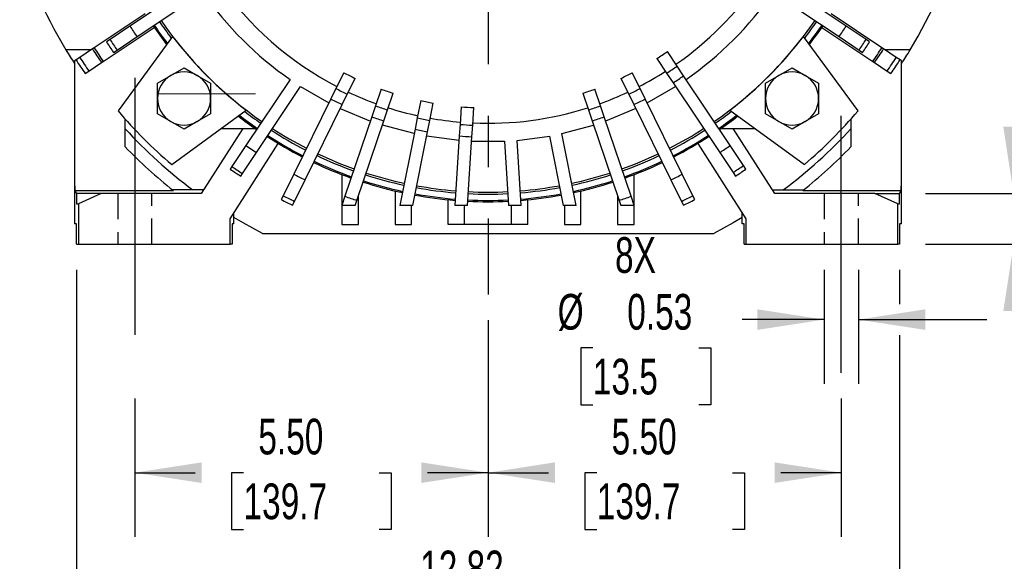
# Model space of a CAD drawing. Header units: inches. Extents: x 0 to 88, y 0 to 68.
# Tile 9 of 18: x 62.3 to 77.7, y 13.1 to 21.6. Entities that reach past the tile are written whole.
import ezdxf

# ---------------------------------------------------------------- set-up
doc = ezdxf.new("R2010")
doc.units = ezdxf.units.IN
doc.header["$LTSCALE"] = 8
doc.header["$MEASUREMENT"] = 0
doc.linetypes.add('CENTERX2', pattern=[0.8, 0.5, -0.1, 0.1, -0.1])
doc.linetypes.add('HIDDEN', pattern=[0.075, 0.05, -0.025])
doc.layers.add('CENTER', color=40, linetype='CENTERX2')
doc.layers.add('HIDDEN', color=102, linetype='HIDDEN')
doc.layers.add('DIMENSIONS', color=140, linetype='Continuous', lineweight=25)
doc.styles.add('SLDTEXTSTYLE0', font='TXT', dxfattribs={"width": 0.7})
doc.dimstyles.new('SLDDIMSTYLE0', dxfattribs={"dimtxt": 0.555556, "dimasz": 1.04, "dimexe": 0, "dimexo": 0.0625, "dimgap": 0.138889, "dimtad": 0, "dimtih": 1, "dimtoh": 1, "dimrnd": 1e-09, "dimdsep": 46, "dimtxsty": 'SLDTEXTSTYLE0', "dimsah": 1, "dimcen": 0.09, "dimadec": 0, "dimazin": 2, "dimtfac": 1, "dimtmove": 0, "dimatfit": 0, "dimfxl": 0, "dimfrac": 2, "dimtolj": 1, "dimtzin": 12, "dimarcsym": 0})
doc.dimstyles.new('SLDDIMSTYLE1', dxfattribs={"dimtxt": 0.555556, "dimasz": 1.04, "dimexe": 0, "dimexo": 0.0625, "dimgap": 0.138889, "dimtad": 0, "dimtih": 1, "dimtoh": 1, "dimrnd": 1e-09, "dimzin": 4, "dimdsep": 46, "dimtxsty": 'SLDTEXTSTYLE0', "dimsah": 1, "dimcen": 0.09, "dimadec": 0, "dimazin": 1, "dimtfac": 1, "dimtofl": 0, "dimtmove": 0, "dimatfit": 3, "dimfxl": 0, "dimfrac": 2, "dimtolj": 1, "dimtzin": 12, "dimarcsym": 0})
doc.dimstyles.new('SLDDIMSTYLE2', dxfattribs={"dimtxt": 0.555556, "dimasz": 1.04, "dimexe": 0, "dimexo": 0.0625, "dimgap": 0.138889, "dimtad": 0, "dimtih": 1, "dimtoh": 1, "dimrnd": 1e-09, "dimzin": 12, "dimdsep": 46, "dimtxsty": 'SLDTEXTSTYLE0', "dimsah": 1, "dimcen": 0.09, "dimadec": 0, "dimazin": 3, "dimtfac": 1, "dimtofl": 0, "dimtmove": 0, "dimatfit": 3, "dimfxl": 0, "dimfrac": 2, "dimtolj": 1, "dimtzin": 12, "dimarcsym": 0})
doc.dimstyles.new('SLDDIMSTYLE5', dxfattribs={"dimtxt": 0.555556, "dimasz": 1.04, "dimexe": 0, "dimexo": 0.0625, "dimgap": 0.138889, "dimtad": 0, "dimtih": 1, "dimtoh": 1, "dimrnd": 1e-09, "dimzin": 12, "dimdsep": 46, "dimtxsty": 'SLDTEXTSTYLE0', "dimsah": 1, "dimcen": 0, "dimadec": 0, "dimazin": 3, "dimtfac": 1, "dimtofl": 0, "dimtmove": 0, "dimatfit": 3, "dimfxl": 0, "dimfrac": 2, "dimtolj": 1, "dimtzin": 12, "dimarcsym": 0})

# ---------------------------------------------------------------- blocks, each defined once
blk = doc.blocks.new('_D_11')
at = {"layer": 'DIMENSIONS'}
for p, q in [((74.87, 17.682), (74.87, 15.909)), ((75.402, 17.682), (75.402, 15.909)), ((74.87, 16.909), (73.59, 16.909)), ((75.402, 16.909), (77.402, 16.909)), ((71.268, 16.468), (71.081, 16.468)), ((71.081, 16.468), (71.081, 15.584)), ((72.919, 16.468), (73.105, 16.468)), ((73.105, 16.468), (73.105, 15.584)), ((71.081, 15.584), (71.268, 15.584)), ((73.105, 15.584), (72.919, 15.584))]:
    blk.add_line(p, q, dxfattribs=at)
for points in [[(74.87, 16.909), (73.83, 17.069), (73.83, 16.749)], [(75.402, 16.909), (76.442, 16.749), (76.442, 17.069)]]:
    blk.add_solid(points, dxfattribs=at)
at = {"layer": 'DIMENSIONS', "char_height": 0.5556, "attachment_point": 1, "style": 'SLDTEXTSTYLE0'}
for s, insert in [('8X', (71.613, 18.192)), ('%%c', (70.72, 17.308)), ('0.53', (71.803, 17.308)), ('13.5', (71.268, 16.3))]:
    blk.add_mtext(s, dxfattribs=dict(at, insert=insert))
blk = doc.blocks.new('_D_14')
at = {"layer": 'DIMENSIONS'}
for p, q in [((69.636, 16.901), (69.636, 13.527)), ((64.136, 15.682), (64.136, 13.527)), ((64.136, 14.527), (65.076, 14.527)), ((65.829, 14.526), (65.642, 14.526)), ((65.642, 14.526), (65.642, 13.643)), ((67.942, 14.526), (68.129, 14.526)), ((68.129, 14.526), (68.129, 13.643)), ((69.636, 14.527), (68.695, 14.527)), ((65.642, 13.643), (65.829, 13.643)), ((68.129, 13.643), (67.942, 13.643))]:
    blk.add_line(p, q, dxfattribs=at)
for points in [[(64.136, 14.527), (65.176, 14.367), (65.176, 14.687)], [(69.636, 14.527), (68.596, 14.687), (68.596, 14.367)]]:
    blk.add_solid(points, dxfattribs=at)
at = {"layer": 'DIMENSIONS', "char_height": 0.5556, "attachment_point": 1, "style": 'SLDTEXTSTYLE0'}
for s, insert in [('5.50', (66.06, 15.367)), ('139.7', (65.829, 14.359))]:
    blk.add_mtext(s, dxfattribs=dict(at, insert=insert))
blk = doc.blocks.new('_D_15')
at = {"layer": 'DIMENSIONS'}
for p, q in [((69.636, 16.901), (69.636, 13.527)), ((75.136, 15.682), (75.136, 13.527)), ((69.636, 14.527), (70.576, 14.527)), ((71.329, 14.526), (71.142, 14.526)), ((71.142, 14.526), (71.142, 13.643)), ((73.442, 14.526), (73.629, 14.526)), ((73.629, 14.526), (73.629, 13.643)), ((75.136, 14.527), (74.195, 14.527)), ((71.142, 13.643), (71.329, 13.643)), ((73.629, 13.643), (73.442, 13.643))]:
    blk.add_line(p, q, dxfattribs=at)
for points in [[(69.636, 14.527), (70.676, 14.367), (70.676, 14.687)], [(75.136, 14.527), (74.096, 14.687), (74.096, 14.367)]]:
    blk.add_solid(points, dxfattribs=at)
at = {"layer": 'DIMENSIONS', "char_height": 0.5556, "attachment_point": 1, "style": 'SLDTEXTSTYLE0'}
for s, insert in [('5.50', (71.56, 15.367)), ('139.7', (71.329, 14.359))]:
    blk.add_mtext(s, dxfattribs=dict(at, insert=insert))
blk = doc.blocks.new('_D_16')
at = {"layer": 'DIMENSIONS'}
for p, q in [((63.228, 17.682), (63.228, 11.475)), ((76.044, 17.682), (76.044, 17.149)), ((76.044, 16.669), (76.044, 11.475)), ((63.228, 12.475), (67.826, 12.475)), ((68.579, 12.473), (68.392, 12.473)), ((68.392, 12.473), (68.392, 11.59)), ((70.692, 12.473), (70.879, 12.473)), ((70.879, 12.473), (70.879, 11.59)), ((76.044, 12.475), (71.445, 12.475)), ((68.392, 11.59), (68.579, 11.59)), ((70.879, 11.59), (70.692, 11.59))]:
    blk.add_line(p, q, dxfattribs=at)
for points in [[(63.228, 12.475), (64.268, 12.315), (64.268, 12.635)], [(76.044, 12.475), (75.004, 12.635), (75.004, 12.315)]]:
    blk.add_solid(points, dxfattribs=at)
at = {"layer": 'DIMENSIONS', "char_height": 0.5556, "attachment_point": 1, "style": 'SLDTEXTSTYLE0'}
for s, insert in [('12.82', (68.579, 13.314)), ('325.5', (68.579, 12.306))]:
    blk.add_mtext(s, dxfattribs=dict(at, insert=insert))
blk = doc.blocks.new('_D_17')
at = {"layer": 'DIMENSIONS'}
for p, q in [((77.818, 18.869), (77.818, 20.869)), ((76.444, 18.869), (78.818, 18.869)), ((76.444, 18.082), (78.818, 18.082)), ((77.818, 16.221), (77.818, 18.082)), ((78.702, 16.221), (77.818, 16.221)), ((79.703, 16.219), (79.517, 16.219)), ((79.517, 16.219), (79.517, 15.336)), ((81.355, 16.219), (81.541, 16.219)), ((81.541, 16.219), (81.541, 15.336)), ((79.517, 15.336), (79.703, 15.336)), ((81.541, 15.336), (81.355, 15.336))]:
    blk.add_line(p, q, dxfattribs=at)
for points in [[(77.818, 18.869), (77.978, 19.909), (77.658, 19.909)], [(77.818, 18.082), (77.658, 17.042), (77.978, 17.042)]]:
    blk.add_solid(points, dxfattribs=at)
at = {"layer": 'DIMENSIONS', "char_height": 0.5556, "attachment_point": 1, "style": 'SLDTEXTSTYLE0'}
for s, insert in [('0.79', (79.703, 17.06)), ('20.0', (79.703, 16.052))]:
    blk.add_mtext(s, dxfattribs=dict(at, insert=insert))
blk = doc.blocks.new('_D_18')
at = {"layer": 'DIMENSIONS'}
for p, q in [((77.817, 25.082), (80.62, 25.082)), ((79.62, 25.082), (79.62, 22.591)), ((78.564, 21.581), (78.377, 21.581)), ((78.377, 21.581), (78.377, 20.697)), ((80.677, 21.581), (80.864, 21.581)), ((80.864, 21.581), (80.864, 20.697)), ((78.377, 20.697), (78.564, 20.697)), ((80.864, 20.697), (80.677, 20.697)), ((79.62, 18.082), (79.62, 20.573)), ((76.444, 18.082), (80.62, 18.082))]:
    blk.add_line(p, q, dxfattribs=at)
for points in [[(79.62, 25.082), (79.46, 24.042), (79.78, 24.042)], [(79.62, 18.082), (79.78, 19.122), (79.46, 19.122)]]:
    blk.add_solid(points, dxfattribs=at)
at = {"layer": 'DIMENSIONS', "char_height": 0.5556, "attachment_point": 1, "style": 'SLDTEXTSTYLE0'}
for s, insert in [('7.00', (78.795, 22.421)), ('177.8', (78.564, 21.413))]:
    blk.add_mtext(s, dxfattribs=dict(at, insert=insert))
blk = doc.blocks.new('_D_19')
at = {"layer": 'DIMENSIONS'}
for p, q in [((70.784, 32.877), (83.356, 32.877)), ((82.356, 32.877), (82.356, 26.489)), ((81.3, 25.478), (81.113, 25.478)), ((81.113, 25.478), (81.113, 24.595)), ((83.413, 25.478), (83.6, 25.478)), ((83.6, 25.478), (83.6, 24.595)), ((81.113, 24.595), (81.3, 24.595)), ((83.6, 24.595), (83.413, 24.595)), ((82.356, 18.082), (82.356, 24.47)), ((76.444, 18.082), (83.356, 18.082))]:
    blk.add_line(p, q, dxfattribs=at)
for points in [[(82.356, 32.877), (82.196, 31.837), (82.516, 31.837)], [(82.356, 18.082), (82.516, 19.122), (82.196, 19.122)]]:
    blk.add_solid(points, dxfattribs=at)
at = {"layer": 'DIMENSIONS', "char_height": 0.5556, "attachment_point": 1, "style": 'SLDTEXTSTYLE0'}
for s, insert in [('14.80', (81.3, 26.319)), ('375.8', (81.3, 25.311))]:
    blk.add_mtext(s, dxfattribs=dict(at, insert=insert))
blk = doc.blocks.new('_D_22')
at = {"layer": 'DIMENSIONS'}
for p, q in [((76.001, 29.381), (77.396, 30.323)), ((77.396, 30.323), (77.815, 30.323)), ((78.235, 30.323), (78.048, 30.323)), ((78.048, 30.323), (78.048, 29.439)), ((80.348, 30.323), (80.535, 30.323)), ((80.535, 30.323), (80.535, 29.439)), ((78.048, 29.439), (78.235, 29.439)), ((80.535, 29.439), (80.348, 29.439))]:
    blk.add_line(p, q, dxfattribs=at)
blk.add_solid([(76.001, 29.381), (76.953, 29.83), (76.773, 30.096)], dxfattribs=at)
at = {"layer": 'DIMENSIONS', "char_height": 0.5556, "attachment_point": 1, "style": 'SLDTEXTSTYLE0'}
for s, insert in [('%%c', (77.815, 31.164)), ('15.36', (78.654, 31.164)), ('390.2', (78.235, 30.156))]:
    blk.add_mtext(s, dxfattribs=dict(at, insert=insert))
blk = doc.blocks.new('SW_CENTERMARKSYMBOL_1')
at = {"layer": 'CENTER', "color": 0}
blk.add_line((0, -0.2), (0, -7.781), dxfattribs=at)

msp = doc.modelspace()

# ---------------------------------------------------------------- linework, layer by layer
for p, q in [((65.1469, 22.2009), (64.0613, 21.4755)), ((75.2103, 21.4755), (74.1246, 22.2009)), ((64.1707, 21.3118), (65.2563, 22.0372)), ((74.0153, 22.0372), (75.1009, 21.3118)), ((64.2954, 21.6675), (63.5039, 21.1386)), ((75.7677, 21.1386), (74.9761, 21.6675)), ((64.0613, 21.4755), (63.7505, 21.2678)), ((75.5211, 21.2678), (75.2103, 21.4755)), ((63.6461, 20.9258), (64.4376, 21.4547)), ((63.8598, 21.1041), (64.1707, 21.3118)), ((64.7228, 21.316), (63.8755, 20.1568)), ((75.396, 20.1568), (74.5487, 21.316)), ((74.834, 21.4547), (75.6255, 20.9258)), ((75.1009, 21.3118), (75.4117, 21.1041)), ((63.7505, 21.2678), (63.6951, 21.2308)), ((75.5765, 21.2308), (75.5211, 21.2678)), ((63.4544, 21.1055), (63.064, 21.1055)), ((63.4769, 21.1205), (63.2805, 20.9893)), ((63.5039, 21.1386), (63.4769, 21.1205)), ((63.8044, 21.0671), (63.8598, 21.1041)), ((72.5803, 20.8523), (72.4279, 21.0804)), ((75.4117, 21.1041), (75.4671, 21.0671)), ((75.7947, 21.1205), (75.7677, 21.1386)), ((75.9911, 20.9893), (75.7947, 21.1205)), ((76.2075, 21.1055), (75.8172, 21.1055)), ((63.2218, 20.9501), (63.1988, 20.9347)), ((63.1988, 20.9347), (63.1988, 18.9874)), ((63.2805, 20.9893), (63.2218, 20.9501)), ((63.4226, 20.7765), (63.6191, 20.9078)), ((63.6191, 20.9078), (63.6461, 20.9258)), ((72.2642, 20.971), (72.4166, 20.743)), ((72.6804, 20.7024), (72.5803, 20.8523)), ((75.6255, 20.9258), (75.6525, 20.9078)), ((75.6525, 20.9078), (75.8489, 20.7765)), ((76.0498, 20.9501), (75.9911, 20.9893)), ((76.0728, 20.9347), (76.0498, 20.9501)), ((76.0728, 18.9874), (76.0728, 20.9347)), ((63.364, 20.7373), (63.4226, 20.7765)), ((64.4898, 20.5879), (64.6965, 20.7073)), ((64.6965, 20.7073), (64.9032, 20.8266)), ((64.9032, 20.8266), (65.1099, 20.7073)), ((65.1099, 20.7073), (65.3166, 20.5879)), ((67.3899, 20.7502), (67.2686, 20.5042)), ((72.003, 20.5042), (71.8817, 20.7502)), ((72.4166, 20.743), (72.5168, 20.593)), ((73.4058, 19.6168), (72.6804, 20.7024)), ((73.955, 20.5879), (74.1617, 20.7073)), ((74.1617, 20.7073), (74.3684, 20.8266)), ((74.3684, 20.8266), (74.5751, 20.7073)), ((74.5751, 20.7073), (74.7818, 20.5879)), ((75.8489, 20.7765), (75.9076, 20.7373)), ((64.4898, 20.3493), (64.4898, 20.5879)), ((65.3166, 20.5879), (65.3166, 20.3493)), ((66.5531, 20.6454), (65.8667, 19.6181)), ((67.4451, 20.4171), (67.5664, 20.6631)), ((71.7051, 20.6631), (71.8264, 20.4171)), ((72.5168, 20.593), (73.2422, 19.5074)), ((73.955, 20.3493), (73.955, 20.5879)), ((74.7818, 20.5879), (74.7818, 20.3493)), ((66.0303, 19.5088), (66.7167, 20.5361)), ((66.7167, 20.5361), (67.1585, 20.281)), ((67.2686, 20.5042), (67.1888, 20.3424)), ((67.3654, 20.2554), (67.4451, 20.4171)), ((67.9745, 20.4941), (67.8863, 20.2344)), ((68.0727, 20.1711), (68.1609, 20.4308)), ((71.1107, 20.4308), (71.1988, 20.1711)), ((71.3852, 20.2344), (71.2971, 20.4941)), ((71.8264, 20.4171), (71.9062, 20.2554)), ((72.0828, 20.3424), (72.003, 20.5042)), ((72.1131, 20.281), (72.5548, 20.5361)), ((64.4898, 20.1106), (64.4898, 20.3493)), ((65.3166, 20.3493), (65.3166, 20.1106)), ((67.1888, 20.3424), (66.6113, 19.1714)), ((66.7879, 19.0844), (67.3654, 20.2554)), ((68.5875, 20.3165), (68.534, 20.0475)), ((68.7271, 20.0091), (68.7806, 20.2781)), ((71.9062, 20.2554), (72.4837, 19.0844)), ((72.6602, 19.1714), (72.0828, 20.3424)), ((73.955, 20.1106), (73.955, 20.3493)), ((74.7818, 20.3493), (74.7818, 20.1106)), ((64.6965, 19.9913), (64.4898, 20.1106)), ((64.7107, 19.3216), (65.8699, 20.1689)), ((65.3166, 20.1106), (65.1099, 19.9913)), ((67.3351, 20.1939), (67.8063, 19.9987)), ((67.8863, 20.2344), (67.8284, 20.0636)), ((68.0148, 20.0003), (68.0727, 20.1711)), ((69.2185, 20.2204), (69.2006, 19.9467)), ((69.397, 19.9339), (69.4149, 20.2076)), ((71.1988, 20.1711), (71.2568, 20.0003)), ((71.4432, 20.0636), (71.3852, 20.2344)), ((71.9365, 20.1939), (71.4652, 19.9987)), ((73.4016, 20.1689), (74.5609, 19.3216)), ((74.1617, 19.9913), (73.955, 20.1106)), ((74.7818, 20.1106), (74.5751, 19.9913)), ((63.9862, 19.5972), (63.9862, 20.0302)), ((64.9032, 19.8719), (64.6965, 19.9913)), ((65.1099, 19.9913), (64.9032, 19.8719)), ((67.8284, 20.0636), (67.4087, 18.8272)), ((67.5951, 18.7639), (68.0148, 20.0003)), ((68.4855, 19.8034), (67.9927, 19.9354)), ((68.534, 20.0475), (68.4988, 19.8706)), ((68.6919, 19.8322), (68.7271, 20.0091)), ((69.2006, 19.9467), (69.1888, 19.7668)), ((69.3852, 19.7539), (69.397, 19.9339)), ((70.7861, 19.8034), (71.2788, 19.9354)), ((71.2568, 20.0003), (71.6765, 18.7639)), ((71.8629, 18.8272), (71.4432, 20.0636)), ((74.3684, 19.8719), (74.1617, 19.9913)), ((74.5751, 19.9913), (74.3684, 19.8719)), ((75.2854, 20.0302), (75.2854, 19.5972)), ((65.8177, 19.885), (65.1706, 18.8693)), ((65.4815, 19.885), (66.0067, 19.885)), ((68.4988, 19.8706), (68.2629, 18.6842)), ((68.4636, 18.6842), (68.6919, 19.8322)), ((71.0087, 18.6842), (70.7861, 19.8034)), ((73.2649, 19.885), (73.79, 19.885)), ((74.1009, 18.8693), (73.4538, 19.885)), ((65.62, 18.4756), (66.3684, 19.6503)), ((69.1843, 19.6984), (68.6785, 19.765)), ((69.1888, 19.7668), (69.1178, 18.6842)), ((69.3151, 18.6842), (69.3852, 19.7539)), ((69.3807, 19.6856), (69.8908, 19.6856)), ((69.8908, 19.6856), (69.9565, 18.6842)), ((70.0873, 19.6984), (70.593, 19.765)), ((70.1537, 18.6842), (70.0873, 19.6984)), ((70.593, 19.765), (70.808, 18.6842)), ((72.9031, 19.6503), (73.6515, 18.4756)), ((65.8667, 19.6181), (65.648, 19.2909)), ((65.8117, 19.1816), (66.0303, 19.5088)), ((65.8667, 19.6181), (66.0303, 19.5088)), ((73.2422, 19.5074), (73.4498, 19.1966)), ((73.6135, 19.3059), (73.4058, 19.6168)), ((65.648, 19.2909), (65.621, 19.2505)), ((65.7847, 19.1412), (65.8117, 19.1816)), ((66.6113, 19.1714), (66.446, 18.8361)), ((67.3622, 19.1651), (67.3622, 18.389)), ((71.9094, 18.389), (71.9094, 19.1651)), ((72.8256, 18.8361), (72.6602, 19.1714)), ((73.4498, 19.1966), (73.4869, 19.1412)), ((73.6505, 19.2505), (73.6135, 19.3059)), ((66.6225, 18.7491), (66.7879, 19.0844)), ((72.4837, 19.0844), (72.649, 18.7491)), ((63.1988, 18.9874), (63.1988, 18.3968)), ((63.1988, 18.9874), (63.2042, 18.9874)), ((63.2042, 18.9874), (63.2042, 18.9171)), ((63.2042, 18.9171), (63.2276, 18.8693)), ((63.2042, 18.9171), (64.7372, 18.9171)), ((63.2276, 18.8693), (63.2276, 18.7118)), ((63.6122, 18.8693), (63.2276, 18.8693)), ((63.6122, 18.8693), (63.2578, 18.7118)), ((65.1706, 18.8693), (63.6122, 18.8693)), ((65.2083, 18.9283), (64.7231, 18.9283)), ((68.1889, 18.9106), (68.1889, 18.389)), ((71.0826, 18.389), (71.0826, 18.9106)), ((74.0633, 18.9283), (74.5484, 18.9283)), ((75.6594, 18.8693), (74.1009, 18.8693)), ((74.5343, 18.9171), (76.0673, 18.9171)), ((76.0137, 18.7118), (75.6594, 18.8693)), ((75.6594, 18.8693), (76.044, 18.8693)), ((76.044, 18.8693), (76.0673, 18.9171)), ((76.044, 18.7118), (76.044, 18.8693)), ((76.0673, 18.9171), (76.0673, 18.9874)), ((76.0673, 18.9874), (76.0728, 18.9874)), ((76.0728, 18.3968), (76.0728, 18.9874)), ((63.2276, 18.7118), (63.2578, 18.7118)), ((63.2578, 18.7118), (63.2578, 18.0819)), ((66.446, 18.8361), (66.4165, 18.7764)), ((66.5931, 18.6893), (66.6225, 18.7491)), ((67.4087, 18.8272), (67.3601, 18.6842)), ((67.568, 18.6842), (67.5951, 18.7639)), ((67.6181, 18.389), (67.6181, 18.8317)), ((69.0157, 18.389), (69.0157, 18.7737)), ((70.2559, 18.389), (70.2559, 18.7737)), ((71.6535, 18.8317), (71.6535, 18.389)), ((71.6765, 18.7639), (71.7035, 18.6842)), ((71.9114, 18.6842), (71.8629, 18.8272)), ((72.649, 18.7491), (72.6785, 18.6893)), ((72.855, 18.7764), (72.8256, 18.8361)), ((76.0137, 18.0819), (76.0137, 18.7118)), ((76.0137, 18.7118), (76.044, 18.7118)), ((65.6791, 18.3968), (65.6791, 18.5683)), ((67.568, 18.6842), (67.3601, 18.6842)), ((68.4636, 18.6842), (68.2629, 18.6842)), ((68.4448, 18.389), (68.4448, 18.6842)), ((69.3151, 18.6842), (69.1178, 18.6842)), ((69.2716, 18.389), (69.2716, 18.6842)), ((70.1537, 18.6842), (69.9565, 18.6842)), ((70, 18.389), (70, 18.6842)), ((71.0087, 18.6842), (70.808, 18.6842)), ((70.8267, 18.6842), (70.8267, 18.389)), ((71.9114, 18.6842), (71.7035, 18.6842)), ((73.5925, 18.3968), (73.5925, 18.5683)), ((63.2278, 18.3968), (63.1988, 18.3968)), ((63.2278, 18.0819), (63.2278, 18.3968)), ((65.62, 18.0819), (65.62, 18.4756)), ((65.6501, 18.3968), (65.6501, 18.0819)), ((65.6791, 18.3968), (65.6501, 18.3968)), ((73.6215, 18.3968), (73.5925, 18.3968)), ((73.6215, 18.0819), (73.6215, 18.3968)), ((73.6515, 18.4756), (73.6515, 18.0819)), ((76.0728, 18.3968), (76.0438, 18.3968)), ((76.0438, 18.3968), (76.0438, 18.0819)), ((66.1228, 18.2512), (73.1487, 18.2512)), ((67.3622, 18.389), (67.6181, 18.389)), ((68.1889, 18.389), (68.4448, 18.389)), ((69.2716, 18.389), (69.0157, 18.389)), ((70, 18.389), (69.2716, 18.389)), ((70.2559, 18.389), (70, 18.389)), ((70.8267, 18.389), (71.0826, 18.389)), ((71.6535, 18.389), (71.9094, 18.389)), ((63.2278, 18.0819), (63.2578, 18.0819)), ((63.2578, 18.0819), (65.62, 18.0819)), ((65.6501, 18.0819), (65.62, 18.0819)), ((73.6215, 18.0819), (73.6515, 18.0819)), ((73.6515, 18.0819), (76.0137, 18.0819)), ((76.0438, 18.0819), (76.0137, 18.0819))]:
    msp.add_line(p, q)
at = {"color": 179, "linetype": 'Continuous', "lineweight": 18}
msp.add_line((66.0149, 20.4224), (64.4948, 20.4224), dxfattribs=at)
at = {"flags": 128}
for points in [[(66.1228, 18.2512), (65.8219, 18.4145), (65.6791, 18.4983)], [(73.5925, 18.4983), (73.4496, 18.4145), (73.1487, 18.2512)]]:
    msp.add_lwpolyline(points, dxfattribs=at)
for centre, radius, start, end in [((69.6358, 25.0819), 7.6811, 328.82302, 84.41134), ((69.6358, 25.0819), 7.6811, 181.15137, 211.17698), ((69.6358, 25.0819), 5.1181, 214.85191, 242.64809), ((69.6358, 25.0819), 5.1181, 304.85191, 325.14809), ((69.6358, 25.0819), 5.4023, 214.79393, 235.20607), ((69.6358, 25.0819), 5.4023, 304.79393, 325.20607), ((69.6358, 25.0819), 6.6393, 212.90058, 214.59942), ((69.6358, 25.0819), 6.3386, 214.63972, 217.86408), ((69.6358, 25.0819), 6.3189, 214.64249, 217.81298), ((69.6358, 25.0819), 6.2205, 214.65662, 217.55245), ((69.6358, 25.0819), 6.1893, 214.66119, 235.33881), ((69.6358, 25.0819), 6.1893, 304.66119, 325.33881), ((69.6358, 25.0819), 6.2205, 322.44755, 325.34338), ((69.6358, 25.0819), 6.3189, 322.18702, 325.35751), ((69.6358, 25.0819), 6.3386, 322.13592, 325.36028), ((69.6358, 25.0819), 6.6393, 325.40058, 327.09942), ((69.6358, 25.0819), 6.1902, 217.47065, 232.52935), ((69.6358, 25.0819), 6.1902, 307.47065, 322.52935), ((69.6358, 25.0819), 7.0797, 212.95343, 214.54657), ((69.6358, 25.0819), 7.0131, 212.94586, 214.55414), ((69.6358, 25.0819), 7.0131, 325.44586, 327.05414), ((69.6358, 25.0819), 7.0797, 325.45343, 327.04657), ((69.6358, 25.0819), 7.6811, 211.17698, 213.06714), ((69.6358, 25.0819), 7.3228, 212.74881, 214.75119), ((69.6358, 25.0819), 7.2904, 212.74435, 214.75565), ((69.6358, 25.0819), 4.8793, 302.59415, 304.90585), ((69.6358, 25.0819), 7.2904, 325.24435, 327.25565), ((69.6358, 25.0819), 7.3228, 325.24881, 327.25119), ((69.6358, 25.0819), 7.6811, 326.93286, 328.82302), ((69.6358, 25.0819), 7.6296, 212.78907, 214.71093), ((69.6358, 25.0819), 7.5591, 212.7801, 214.7199), ((69.6358, 25.0819), 5.1535, 302.65567, 304.84433), ((69.6358, 25.0819), 7.5591, 325.2801, 327.2199), ((69.6358, 25.0819), 7.6296, 325.28907, 327.21093), ((64.9032, 20.3493), 0.4134, 120, 180), ((64.9032, 20.3493), 0.4134, 60, 120), ((64.9032, 20.3493), 0.4134, 0, 60), ((69.6358, 25.0819), 4.8793, 242.59415, 244.90585), ((69.6358, 25.0819), 4.8793, 295.09415, 297.40585), ((69.6358, 25.0819), 5.1181, 297.35191, 302.64809), ((69.6358, 25.0819), 5.3338, 302.69266, 304.80734), ((74.3684, 20.3493), 0.4134, 120, 180), ((74.3684, 20.3493), 0.4134, 60, 120), ((74.3684, 20.3493), 0.4134, 0, 60), ((69.6358, 25.0819), 5.1535, 242.65567, 244.84433), ((69.6358, 25.0819), 5.1181, 244.85191, 250.14809), ((69.6358, 25.0819), 4.8793, 250.09415, 252.40585), ((69.6358, 25.0819), 4.8793, 287.59415, 289.90585), ((69.6358, 25.0819), 5.1181, 289.85191, 295.14809), ((69.6358, 25.0819), 5.1535, 295.15567, 297.34433), ((64.9032, 20.3493), 0.4134, 180, 240), ((64.9032, 20.3493), 0.4134, 300, 0), ((69.6358, 25.0819), 5.3338, 242.69266, 244.80734), ((69.6358, 25.0819), 4.8793, 257.59415, 259.90585), ((69.6358, 25.0819), 5.3338, 295.19266, 297.30734), ((74.3684, 20.3493), 0.4134, 180, 240), ((74.3684, 20.3493), 0.4134, 300, 0), ((69.6358, 25.0819), 7.5787, 220.53086, 229.46914), ((69.6358, 25.0819), 6.3189, 232.18702, 235.35751), ((69.6358, 25.0819), 6.2205, 232.44755, 235.34338), ((69.6358, 25.0819), 5.1535, 250.15567, 252.34433), ((69.6358, 25.0819), 5.1181, 252.35191, 257.64809), ((69.6358, 25.0819), 4.8793, 265.09415, 267.40585), ((69.6358, 25.0819), 5.1181, 267.35191, 287.64809), ((69.6358, 25.0819), 5.1535, 287.65567, 289.84433), ((69.6358, 25.0819), 6.2205, 304.65662, 307.55245), ((69.6358, 25.0819), 6.3189, 304.64249, 307.81298), ((69.6358, 25.0819), 7.5787, 310.53086, 319.46914), ((64.9032, 20.3493), 0.4134, 240, 300), ((69.6358, 25.0819), 6.3386, 232.13592, 235.36028), ((69.6358, 25.0819), 5.3338, 250.19266, 252.30734), ((69.6358, 25.0819), 5.1535, 257.65567, 259.84433), ((69.6358, 25.0819), 5.1181, 259.85191, 265.14809), ((69.6358, 25.0819), 5.1535, 265.15567, 267.34433), ((69.6358, 25.0819), 5.3338, 287.69266, 289.80734), ((69.6358, 25.0819), 6.3386, 304.63972, 307.86408), ((74.3684, 20.3493), 0.4134, 240, 300), ((69.6358, 25.0819), 7.6811, 222.64881, 233.23792), ((69.6358, 25.0819), 6.2205, 237.15662, 242.84338), ((69.6358, 25.0819), 6.1893, 237.16119, 242.83881), ((69.6358, 25.0819), 5.3338, 257.69266, 259.80734), ((69.6358, 25.0819), 6.1893, 297.16119, 302.83881), ((69.6358, 25.0819), 6.2205, 297.15662, 302.84338), ((69.6358, 25.0819), 7.6811, 306.76208, 317.35119), ((69.6358, 25.0819), 6.3386, 237.13972, 242.86028), ((69.6358, 25.0819), 6.3189, 237.14249, 242.85751), ((69.6358, 25.0819), 5.3338, 265.19266, 267.30734), ((69.6358, 25.0819), 6.3189, 297.14249, 302.85751), ((69.6358, 25.0819), 6.3386, 297.13972, 302.86028), ((69.6358, 25.0819), 7.874, 224.15154, 231.52908), ((69.6358, 25.0819), 6.1893, 244.66119, 250.33881), ((69.6358, 25.0819), 6.1893, 289.66119, 295.33881), ((69.6358, 25.0819), 6.6393, 302.90058, 304.59942), ((69.6358, 25.0819), 7.874, 308.47092, 315.84846), ((69.6358, 25.0819), 6.3386, 244.63972, 250.36028), ((69.6358, 25.0819), 6.3189, 244.64249, 250.35751), ((69.6358, 25.0819), 6.2205, 244.65662, 250.34338), ((69.6358, 25.0819), 6.2205, 289.65662, 295.34338), ((69.6358, 25.0819), 6.3189, 289.64249, 295.35751), ((69.6358, 25.0819), 6.3386, 289.63972, 295.36028), ((69.6358, 25.0819), 7.0797, 235.45343, 237.04657), ((69.6358, 25.0819), 7.0311, 235.44792, 237.05208), ((69.6358, 25.0819), 6.6393, 242.90058, 244.59942), ((69.6358, 25.0819), 6.1893, 252.16119, 257.83881), ((69.6358, 25.0819), 6.1893, 282.16119, 287.83881), ((69.6358, 25.0819), 6.6393, 295.40058, 297.09942), ((69.6358, 25.0819), 7.0131, 302.94586, 304.55414), ((69.6358, 25.0819), 7.0797, 302.95343, 304.54657), ((69.6358, 25.0819), 6.3386, 252.13972, 257.86028), ((69.6358, 25.0819), 6.3189, 252.14249, 257.85751), ((69.6358, 25.0819), 6.2205, 252.15662, 257.84338), ((69.6358, 25.0819), 6.2205, 282.15662, 287.84338), ((69.6358, 25.0819), 6.3189, 282.14249, 287.85751), ((69.6358, 25.0819), 6.3386, 282.13972, 287.86028), ((69.6358, 25.0819), 6.3189, 259.64249, 265.35751), ((69.6358, 25.0819), 6.2205, 259.65662, 265.34338), ((69.6358, 25.0819), 6.1893, 259.66119, 265.33881), ((69.6358, 25.0819), 6.2205, 267.15662, 272.84338), ((69.6358, 25.0819), 6.1893, 267.16119, 272.83881), ((69.6358, 25.0819), 6.1893, 274.66119, 280.33881), ((69.6358, 25.0819), 6.2205, 274.65662, 280.34338), ((69.6358, 25.0819), 6.3189, 274.64249, 280.35751), ((69.6358, 25.0819), 7.0797, 242.95343, 244.54657), ((69.6358, 25.0819), 7.0131, 242.94586, 244.55414), ((69.6358, 25.0819), 6.6393, 250.40058, 252.09942), ((69.6358, 25.0819), 6.3386, 259.63972, 265.36028), ((69.6358, 25.0819), 6.3386, 267.13972, 272.86028), ((69.6358, 25.0819), 6.3189, 267.14249, 272.85751), ((69.6358, 25.0819), 6.3386, 274.63972, 280.36028), ((69.6358, 25.0819), 6.6393, 287.90058, 289.59942), ((69.6358, 25.0819), 7.0131, 295.44586, 297.05414), ((69.6358, 25.0819), 7.0797, 295.45343, 297.04657)]:
    msp.add_arc(centre, radius, start, end)
at = {"layer": 'CENTER'}
for p, q in [((64.1358, 20.671), (64.1358, 16.0819)), ((75.1358, 16.0819), (75.1358, 20.671))]:
    msp.add_line(p, q, dxfattribs=at)
at = {"layer": 'HIDDEN'}
for p, q in [((63.87, 18.8693), (63.87, 18.0819)), ((64.4015, 18.0819), (64.4015, 18.8693)), ((74.87, 18.8693), (74.87, 18.0819)), ((75.4015, 18.0819), (75.4015, 18.8693))]:
    msp.add_line(p, q, dxfattribs=at)

# ---------------------------------------------------------------- block references
at = {"layer": 'CENTER'}
msp.add_blockref('SW_CENTERMARKSYMBOL_1', (69.6358, 25.0819), dxfattribs=at)

# ---------------------------------------------------------------- dimensions: what is measured, and where the dimension line sits
at = {"layer": 'DIMENSIONS'}
for base, p1, p2, dimstyle, picture, middle in [((82.3563, 32.8771), (76.0438, 18.0819), (70.3838, 32.8771), 'SLDDIMSTYLE1', '_D_19', (82.3563, 25.4795)), ((79.6204, 25.0819), (76.0438, 18.0819), (77.4169, 25.0819), 'SLDDIMSTYLE1', '_D_18', (79.6204, 21.5819)), ((77.8181, 18.0819), (76.044, 18.8693), (76.0438, 18.0819), 'SLDDIMSTYLE0', '_D_17', (77.8181, 16.2205))]:
    dim = msp.add_linear_dim(base=base, p1=p1, p2=p2, angle=90, dimstyle=dimstyle, dxfattribs=at)
    dim.commit()
    dim.dimension.update_dxf_attribs({"geometry": picture, "text_midpoint": middle, "dimtype": 160})
dim = msp.add_diameter_dim_2p(p1=(63.2704, 20.7829), p2=(76.0012, 29.3808), dimstyle='SLDDIMSTYLE5', dxfattribs=at)
dim.commit()
dim.dimension.update_dxf_attribs({"geometry": '_D_22', "text_midpoint": (79.2913, 30.323), "dimtype": 163})
dim = msp.add_linear_dim(base=(75.4015, 16.9093), p1=(74.87, 18.0819), p2=(75.4015, 18.0819), text='8X\\P%%c <>', dimstyle='SLDDIMSTYLE0', dxfattribs=at)
dim.commit()
dim.dimension.update_dxf_attribs({"geometry": '_D_11', "text_midpoint": (72.0932, 16.9093), "dimtype": 160})
for base, p1, p2, dimstyle, picture, middle in [((76.0438, 12.4746), (63.2278, 18.0819), (76.0438, 18.0819), 'SLDDIMSTYLE2', '_D_16', (69.6358, 12.4746)), ((69.6358, 14.5271), (64.1358, 16.0819), (69.6358, 17.3008), 'SLDDIMSTYLE1', '_D_14', (66.8858, 14.5271)), ((75.1358, 14.5271), (69.6358, 17.3008), (75.1358, 16.0819), 'SLDDIMSTYLE1', '_D_15', (72.3858, 14.5271))]:
    dim = msp.add_linear_dim(base=base, p1=p1, p2=p2, dimstyle=dimstyle, dxfattribs=at)
    dim.commit()
    dim.dimension.update_dxf_attribs({"geometry": picture, "text_midpoint": middle, "dimtype": 160})

doc.saveas('drawing.dxf')
